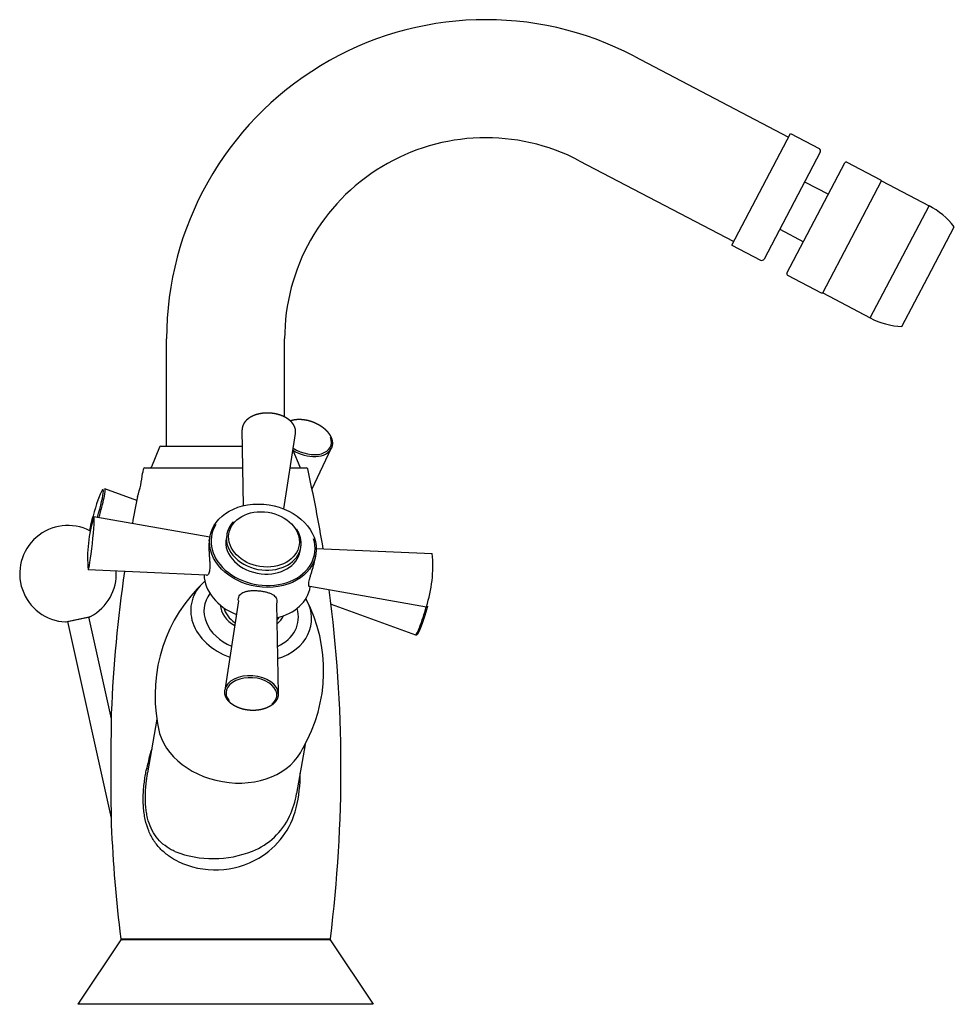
# Model space of a CAD drawing. Header units: millimetres. Extents: x -0.038 to 0.136, y 0 to 0.183.
import ezdxf

# ---------------------------------------------------------------- set-up
doc = ezdxf.new("R2010")
doc.units = ezdxf.units.MM
doc.layers.add('BLOCKS', color=3, linetype='Continuous')

msp = doc.modelspace()

# ---------------------------------------------------------------- linework, layer by layer
at = {"layer": 'BLOCKS'}
for p, q in [((0.07610966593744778, 0.1767063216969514), (0.1048988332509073, 0.1616254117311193)), ((0.09434219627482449, 0.1414729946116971), (0.1052468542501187, 0.1622897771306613)), ((0.1052468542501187, 0.1622897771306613), (0.1105617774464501, 0.1595056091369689)), ((0.1107726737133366, 0.1588306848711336), (0.1003320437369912, 0.1388997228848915)), ((0.06590104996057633, 0.1572182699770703), (0.09469021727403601, 0.1421373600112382)), ((0.1045871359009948, 0.1362474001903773), (0.115375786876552, 0.1568427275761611)), ((0.1157132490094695, 0.1569481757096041), (0.1220025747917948, 0.1536535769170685)), ((0.1078724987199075, 0.1532943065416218), (0.1123016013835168, 0.1509741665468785)), ((0.116666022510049, 0.142927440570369), (0.1221892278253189, 0.1534711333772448)), ((0.1221892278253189, 0.1534711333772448), (0.1310474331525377, 0.1488308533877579)), ((0.125524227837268, 0.1382871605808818), (0.1310474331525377, 0.1488308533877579)), ((0.1032322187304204, 0.1444361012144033), (0.10766132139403, 0.1421159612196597)), ((0.1308444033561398, 0.135513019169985), (0.1357591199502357, 0.144895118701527)), ((0.09434219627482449, 0.1414729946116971), (0.09965711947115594, 0.138688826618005)), ((0.1112381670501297, 0.1325657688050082), (0.116666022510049, 0.142927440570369)), ((0.1200963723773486, 0.1279254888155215), (0.125524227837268, 0.1382871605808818)), ((0.1046925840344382, 0.1359099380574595), (0.1109819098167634, 0.1326153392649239)), ((0.1260145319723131, 0.1262928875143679), (0.1308444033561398, 0.135513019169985)), ((0.1112381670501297, 0.1325657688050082), (0.1200963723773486, 0.1279254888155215)), ((-0.01100000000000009, 0.1040000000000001), (-0.01100000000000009, 0.1239999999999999)), ((0.0109999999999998, 0.1094541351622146), (0.0109999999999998, 0.1239999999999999)), ((0.003349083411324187, 0.09292968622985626), (0.003086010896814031, 0.1070598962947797)), ((0.01088339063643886, 0.09231226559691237), (0.01302960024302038, 0.1063998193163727)), ((-0.01231333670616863, 0.103844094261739), (-0.01381166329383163, 0.100155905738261)), ((-0.01208172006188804, 0.1040000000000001), (0.003142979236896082, 0.1040000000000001)), ((0.0125510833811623, 0.1032588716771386), (0.01381166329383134, 0.100155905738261)), ((0.01610646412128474, 0.09605748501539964), (0.0196890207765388, 0.1036060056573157)), ((-0.01505002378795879, 0.1), (0.003217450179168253, 0.1)), ((0.01205460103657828, 0.1), (0.01505002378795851, 0.1)), ((-0.01654355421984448, 0.09392024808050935), (-0.02250038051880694, 0.09608392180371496)), ((-0.002909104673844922, 0.08707326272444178), (-0.02451652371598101, 0.09087242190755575)), ((-0.003027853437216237, 0.08638231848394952), (-0.002893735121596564, 0.08716269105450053)), ((0.01388766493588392, 0.08444054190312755), (0.01401013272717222, 0.08515312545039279)), ((0.01690118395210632, 0.08493665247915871), (0.03849339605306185, 0.08400812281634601)), ((0.01668315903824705, 0.08299469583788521), (0.01681727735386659, 0.08377506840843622)), ((-0.003616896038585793, 0.08000586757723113), (-0.02559735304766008, 0.08095109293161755)), ((-0.003313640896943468, 0.07999282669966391), (-0.003313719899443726, 0.07999283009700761)), ((-0.003973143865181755, 0.0787576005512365), (-0.003863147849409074, 0.07885342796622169)), ((0.01551954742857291, 0.07793616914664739), (0.01551959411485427, 0.07793616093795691)), ((0.0156863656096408, 0.077906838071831), (0.03741256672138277, 0.07408679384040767)), ((0.01578977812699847, 0.07779652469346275), (0.01580514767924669, 0.07788595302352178)), ((0.01495674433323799, 0.07561889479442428), (0.01502856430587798, 0.07549188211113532)), ((0.002396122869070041, 0.07516402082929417), (-0.0001335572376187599, 0.05855939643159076)), ((0.009497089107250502, 0.07470818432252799), (0.009810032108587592, 0.05789931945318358)), ((0.01964375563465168, 0.07459707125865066), (0.03539642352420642, 0.0688752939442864)), ((-0.02980168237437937, 0.0712524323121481), (-0.02514991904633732, 0.07228370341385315)), ((-0.02966860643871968, 0.07126366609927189), (-0.02527527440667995, 0.07223764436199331)), ((-0.02551934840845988, 0.07218353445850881), (-0.02130561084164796, 0.05317659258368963)), ((-0.02942453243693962, 0.07131777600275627), (-0.02131048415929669, 0.03471766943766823)), ((-0.01279431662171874, 0.05317115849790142), (-0.01452353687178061, 0.04310962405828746)), ((0.01480110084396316, 0.04842848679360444), (0.01323384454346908, 0.03930934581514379)), ((-0.01950000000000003, 0.01200000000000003), (-0.0275, 0)), ((-0.01952748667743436, 0.01221896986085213), (0.01952748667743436, 0.01221896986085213)), ((0, 0.01200000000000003), (-0.01950000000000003, 0.01200000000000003)), ((0.01950000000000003, 0.01200000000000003), (0, 0.01200000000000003)), ((0.01950000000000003, 0.01200000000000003), (0.0275, 0)), ((0, 0), (-0.0275, 0)), ((0.0275, 0), (0, 0))]:
    msp.add_line(p, q, dxfattribs=at)
for centre, radius, start, end in [((0.04849999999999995, 0.1239999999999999), 0.05950000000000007, 62.35266606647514, 180), ((0.04849999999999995, 0.1239999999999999), 0.03750000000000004, 62.35266606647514, 180), ((0.1103297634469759, 0.1590626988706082), 0.0005, 332.3526660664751, 62.35266606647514), ((0.1155972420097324, 0.1567267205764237), 0.00025, 62.35266606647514, 152.3526660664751), ((0.1218865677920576, 0.1534321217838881), 0.00025, 332.3526660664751, 62.35266606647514), ((0.1243208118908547, 0.1359898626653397), 0.01449615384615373, 37.90242071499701, 62.35266606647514), ((0.09988913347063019, 0.1391317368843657), 0.0005, 242.3526660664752, 332.3526660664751), ((0.1048085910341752, 0.1361313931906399), 0.00025, 152.3526660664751, 242.3526660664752), ((0.1110979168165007, 0.1328367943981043), 0.00025, 242.3526660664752, 332.3526660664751), ((0.1268229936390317, 0.1407664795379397), 0.01449615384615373, 242.3526660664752, 266.8029114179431), ((-0.01208172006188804, 0.10375), 0.00025, 90, 157.8905516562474), ((0.2335821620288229, 0.04387990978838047), 0.2550821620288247, 167.335443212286, 167.5282498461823), ((-0.01505002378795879, 0.09974999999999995), 0.00025, 90, 167.335443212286), ((-0.01404327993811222, 0.1002500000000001), 0.00025, 270, 337.8905516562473), ((0.01404327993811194, 0.1002500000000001), 0.00025, 202.1094483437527, 270), ((0.01505002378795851, 0.09974999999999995), 0.00025, 12.66455678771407, 90), ((-0.2335821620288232, 0.04387990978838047), 0.2550821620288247, 9.249784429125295, 12.66455678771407), ((-0.03365639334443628, 0.100557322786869), 0.01824510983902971, 341.052149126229, 354.9995060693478), ((0.2335821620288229, 0.04387990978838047), 0.2550821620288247, 168.5234053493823, 169.6712157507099), ((-0.001010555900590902, 0.08329214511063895), 0.02469799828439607, 162.1263669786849, 185.4390675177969), ((-0.02935427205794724, 0.08024130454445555), 0.009000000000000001, 63.09553452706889, 267.1505229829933), ((0.002358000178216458, 0.08549062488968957), 0.005459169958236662, 170.5992616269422, 176.4701352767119), ((0.0139065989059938, 0.08166707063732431), 0.02469799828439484, 342.126366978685, 5.439067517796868), ((-0.02935427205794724, 0.08024130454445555), 0.009000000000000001, 297.8494770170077, 3.08835208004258), ((0.2335821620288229, 0.04387990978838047), 0.2550821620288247, 171.7096100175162, 177.6686797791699), ((0.01575897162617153, 0.05763639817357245), 0.02890435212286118, 133.0525898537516, 190.5431435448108), ((-0.2335821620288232, 0.04387990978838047), 0.2550821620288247, 352.8700281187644, 7.521693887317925), ((-0.01062300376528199, 0.0621705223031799), 0.02890435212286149, 329.9531789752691, 27.44373266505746), ((-0.02538349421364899, 0.07272579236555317), 0.0004999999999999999, 282.4999999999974, 297.8494770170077), ((-0.02977682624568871, 0.07175181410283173), 0.0005, 267.1505229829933, 282.4999999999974), ((0.6577509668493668, 0.0429652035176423), 0.6791337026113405, 179.0473853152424, 179.9228298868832), ((0.02321785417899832, 0.03594639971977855), 0.0387574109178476, 162.5638827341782, 167.9874833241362), ((0.4716280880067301, 0.04316944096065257), 0.4930107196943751, 179.9174320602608, 181.1288821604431), ((-0.009878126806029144, 0.04250561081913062), 0.02376880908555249, 345.6313251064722, 1.40751908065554), ((-0.003036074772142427, 0.04197413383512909), 0.01648670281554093, 335.1448202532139, 350.6983313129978), ((0.0003284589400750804, 0.04049300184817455), 0.01281144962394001, 291.416642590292, 334.830590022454), ((-0.001369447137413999, 0.0401058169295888), 0.014932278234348, 300.5398243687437, 346.4494463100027), ((0.2335821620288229, 0.04387990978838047), 0.2550821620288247, 182.3419442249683, 187.1299718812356), ((-0.002333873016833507, 0.04680103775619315), 0.01965683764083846, 248.8464921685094, 291.9271350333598), ((-0.001920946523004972, 0.04136000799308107), 0.01629352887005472, 244.3877831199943, 299.9690638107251), ((-0.01927941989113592, 0.01224999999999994), 0.00025, 187.1299718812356, 270), ((0.01927941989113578, 0.01224999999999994), 0.00025, 270, 352.8700281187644)]:
    msp.add_arc(centre, radius, start, end, dxfattribs=at)
for centre, major_axis, ratio, start_param, end_param in [((0.01515474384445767, 0.1057060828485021), (-0.00443894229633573, 0.001663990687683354), 0.6317787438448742, 1.212286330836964, 3.657280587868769), ((0.0150822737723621, 0.1055127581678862), (-0.0046725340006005, 0.001751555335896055), 0.6317787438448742, 1.248444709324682, 3.088146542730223), ((-0.02414959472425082, 0.09136676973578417), (0.001322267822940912, 0.004552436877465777), 0.09272478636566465, 4.605443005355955, 8.616609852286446), ((-0.02389491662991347, 0.0912927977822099), (0.001391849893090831, 0.004792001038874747), 0.09272478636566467, 4.61714973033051, 6.27708146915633), ((0.00696177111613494, 0.08546887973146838), (0.009855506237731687, -0.001693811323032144), 0.7695828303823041, 0.2197163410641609, 6.502901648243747), ((0.007163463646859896, 0.08664243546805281), (-0.006535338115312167, 0.001123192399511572), 0.7695828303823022, 0.2197163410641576, 6.502901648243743), ((-0.0250577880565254, 0.08591184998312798), (0.000540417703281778, 0.004960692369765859), 0.05108657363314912, 3.144945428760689, 6.27983253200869), ((0.006988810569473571, 0.08562620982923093), (-0.009609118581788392, 0.001651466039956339), 0.769582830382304, 5.982488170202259, 9.796853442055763), ((0.006988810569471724, 0.08562620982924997), (0.006898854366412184, -0.001185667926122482), 0.7695828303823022, 3.141592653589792, 4.792478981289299), ((0.007111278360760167, 0.08633879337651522), (0.006898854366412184, -0.001185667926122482), 0.7695828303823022, 3.141592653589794, 4.7924789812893), ((0.006988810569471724, 0.08562620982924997), (0.006898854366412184, -0.001185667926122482), 0.7695828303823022, 4.7924789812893, 6.283185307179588), ((0.007111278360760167, 0.08633879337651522), (0.006898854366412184, -0.001185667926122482), 0.7695828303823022, 4.7924789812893, 6.283185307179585), ((0.005934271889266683, 0.0794903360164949), (-0.009855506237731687, 0.001693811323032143), 0.7695828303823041, 0.1511778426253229, 1.296799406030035), ((0.004755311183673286, 0.07263050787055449), (0.01115212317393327, -0.001916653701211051), 0.7695828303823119, 2.590460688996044, 4.4848132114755), ((0.005934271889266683, 0.0794903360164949), (-0.009855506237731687, 0.001693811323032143), 0.7695828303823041, 2.074212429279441, 3.141592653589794), ((0.004771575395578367, 0.07272514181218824), (0.008718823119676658, -0.001498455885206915), 0.7695828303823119, 2.766466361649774, 4.414990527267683), ((0.004755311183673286, 0.07263050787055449), (0.01115212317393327, -0.001916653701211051), 0.7695828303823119, 5.297873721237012, 6.834317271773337), ((0.005034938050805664, 0.0742575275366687), (0.005983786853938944, -0.001028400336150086), 0.7695828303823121, 3.328131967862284, 4.257811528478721), ((0.00504196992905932, 0.07429844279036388), (-0.005420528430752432, 0.0009315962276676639), 0.7695828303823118, 0.3089089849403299, 1.062623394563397), ((0.004771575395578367, 0.07272514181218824), (0.008718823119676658, -0.001498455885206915), 0.7695828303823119, 5.431394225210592, 6.65831159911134), ((0.03679095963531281, 0.07366641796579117), (0.001391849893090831, 0.004792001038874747), 0.09272478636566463, 3.135488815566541, 4.827852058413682), ((0.00504196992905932, 0.07429844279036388), (-0.005420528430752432, 0.0009315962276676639), 0.7695828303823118, 2.673276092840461, 2.832683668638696), ((0.005034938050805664, 0.0742575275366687), (0.005983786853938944, -0.001028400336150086), 0.7695828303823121, 5.693754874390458, 6.096645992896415), ((0.004813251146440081, 0.0578529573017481), (-0.004730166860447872, 0.0003139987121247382), 0.6365001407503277, 2.572373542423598, 6.840395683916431), ((0.004826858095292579, 0.05805793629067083), (0.004979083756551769, -0.0003305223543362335), 0.6365001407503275, 0.0541165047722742, 3.075307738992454), ((0.004826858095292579, 0.05805793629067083), (0.004979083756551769, -0.0003305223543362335), 0.6365001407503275, 3.075307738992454, 3.087476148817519), ((0.001229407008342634, 0.05211489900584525), (0.01379770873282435, -0.002371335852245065), 0.7695828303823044, 3.339919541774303, 6.086580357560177)]:
    msp.add_ellipse(centre, major_axis=major_axis, ratio=ratio, start_param=start_param, end_param=end_param, dxfattribs=at)
for points, degree, knots in [([(0.01302960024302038, 0.1063998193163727), (0.01304260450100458, 0.1065010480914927), (0.01305083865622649, 0.1066027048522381), (0.0130542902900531, 0.1067046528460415), (0.0130529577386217, 0.1068067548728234), (0.01304684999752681, 0.1069088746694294), (0.01303598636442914, 0.1070108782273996), (0.01302039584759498, 0.1071126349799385), (0.0130001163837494, 0.1072140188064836), (0.01297519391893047, 0.1073149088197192), (0.01294568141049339, 0.1074151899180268), (0.01291071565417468, 0.1075172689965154), (0.01287105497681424, 0.1076184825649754), (0.01282677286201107, 0.1077187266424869), (0.01277794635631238, 0.1078179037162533), (0.0127246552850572, 0.1079159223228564), (0.01266698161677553, 0.1080126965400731), (0.0126050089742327, 0.1081081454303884), (0.01253882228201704, 0.108202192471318), (0.01246850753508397, 0.1082947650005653), (0.01239415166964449, 0.1083857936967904), (0.01231185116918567, 0.1084796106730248), (0.01222529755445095, 0.1085715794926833), (0.01213459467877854, 0.108661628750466), (0.01203984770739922, 0.1087496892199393), (0.01194116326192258, 0.1088356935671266), (0.01183864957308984, 0.1089195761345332), (0.01173241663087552, 0.1090012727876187), (0.01162257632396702, 0.1090807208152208), (0.01150924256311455, 0.1091578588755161), (0.0113925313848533, 0.1092326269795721), (0.01128187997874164, 0.1092995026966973), (0.01116854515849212, 0.1093642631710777), (0.01105262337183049, 0.1094268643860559), (0.01093421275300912, 0.1094872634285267), (0.0108134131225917, 0.1095454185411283), (0.01069032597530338, 0.1096012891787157), (0.01056505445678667, 0.1096548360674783), (0.01043770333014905, 0.1097060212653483), (0.01030837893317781, 0.1097548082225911), (0.01017718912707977, 0.1098011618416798), (0.0100442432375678, 0.1098450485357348), (0.009909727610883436, 0.109886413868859), (0.009773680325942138, 0.1099252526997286), (0.00963621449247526, 0.1099615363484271), (0.009497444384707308, 0.1099952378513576), (0.009357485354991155, 0.1100263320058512), (0.009216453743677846, 0.1100547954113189), (0.009074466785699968, 0.1100806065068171), (0.00893164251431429, 0.1101037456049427), (0.008788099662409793, 0.1101241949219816), (0.008643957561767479, 0.110141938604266), (0.008499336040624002, 0.1101569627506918), (0.008340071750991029, 0.1101703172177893), (0.008180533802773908, 0.1101803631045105), (0.008020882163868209, 0.1101870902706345), (0.007861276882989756, 0.1101904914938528), (0.007701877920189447, 0.1101905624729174), (0.007542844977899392, 0.1101873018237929), (0.007384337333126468, 0.110180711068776), (0.007226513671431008, 0.1101707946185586), (0.007069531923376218, 0.110157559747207), (0.006913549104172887, 0.1101410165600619), (0.006772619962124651, 0.1101231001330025), (0.006632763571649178, 0.1101024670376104), (0.006494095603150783, 0.1100791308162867), (0.006356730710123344, 0.1100531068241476), (0.00622078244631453, 0.110024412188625), (0.006086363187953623, 0.1099930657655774), (0.005953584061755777, 0.1099590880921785), (0.005822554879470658, 0.1099225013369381), (0.005693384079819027, 0.109883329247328), (0.005566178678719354, 0.1098415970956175), (0.005441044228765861, 0.1097973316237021), (0.005317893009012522, 0.1097504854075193), (0.005197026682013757, 0.1097011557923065), (0.005078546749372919, 0.1096493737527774), (0.004962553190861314, 0.1095951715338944), (0.004849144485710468, 0.1095385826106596), (0.004738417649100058, 0.1094796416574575), (0.004630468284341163, 0.10941838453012), (0.004525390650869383, 0.1093548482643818), (0.004423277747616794, 0.1092890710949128), (0.004324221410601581, 0.1092210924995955), (0.004228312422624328, 0.1091509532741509), (0.004136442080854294, 0.1090793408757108), (0.004047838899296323, 0.1090056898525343), (0.003962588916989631, 0.1089300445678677), (0.003880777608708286, 0.1088524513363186), (0.00380248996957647, 0.1087729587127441), (0.003727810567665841, 0.108691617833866), (0.003656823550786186, 0.1086084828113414), (0.003589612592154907, 0.1085236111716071), (0.0035262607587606, 0.1084370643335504), (0.003466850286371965, 0.1083489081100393), (0.003411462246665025, 0.1082592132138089), (0.003357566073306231, 0.1081631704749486), (0.003308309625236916, 0.1080656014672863), (0.003263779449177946, 0.1079666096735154), (0.003224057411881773, 0.1078663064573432), (0.003189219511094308, 0.1077648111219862), (0.003159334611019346, 0.1076622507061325), (0.003134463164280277, 0.1075587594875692), (0.003114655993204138, 0.1074544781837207), (0.003099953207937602, 0.1073495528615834), (0.003090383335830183, 0.1072441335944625), (0.003086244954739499, 0.1071520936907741), (0.003086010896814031, 0.1070598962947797)], 1, [3.045249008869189, 3.045249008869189, 3.07515713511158, 3.105065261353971, 3.134973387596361, 3.164881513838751, 3.194789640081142, 3.224697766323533, 3.254605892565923, 3.284514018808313, 3.314422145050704, 3.344330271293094, 3.374997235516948, 3.405664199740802, 3.436331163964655, 3.466998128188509, 3.497665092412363, 3.528332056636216, 3.55899902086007, 3.589665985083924, 3.620332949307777, 3.650999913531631, 3.683190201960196, 3.715380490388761, 3.747570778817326, 3.779761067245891, 3.811951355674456, 3.844141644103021, 3.876331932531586, 3.908522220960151, 3.940712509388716, 3.972902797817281, 4.002622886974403, 4.032342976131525, 4.062063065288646, 4.091783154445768, 4.12150324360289, 4.151223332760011, 4.180943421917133, 4.210663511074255, 4.240383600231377, 4.270103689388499, 4.299823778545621, 4.329527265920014, 4.359230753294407, 4.388934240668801, 4.418637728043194, 4.448341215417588, 4.478044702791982, 4.507748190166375, 4.537451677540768, 4.567155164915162, 4.596858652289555, 4.626562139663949, 4.659188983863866, 4.691815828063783, 4.7244426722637, 4.757069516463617, 4.789696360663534, 4.822323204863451, 4.854950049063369, 4.887576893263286, 4.920203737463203, 4.95283058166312, 4.982517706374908, 5.012204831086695, 5.041891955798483, 5.07157908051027, 5.101266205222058, 5.130953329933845, 5.160640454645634, 5.190327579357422, 5.220014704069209, 5.249701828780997, 5.279388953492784, 5.30912280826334, 5.338856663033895, 5.368590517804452, 5.398324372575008, 5.428058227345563, 5.45779208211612, 5.487525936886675, 5.517259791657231, 5.546993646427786, 5.576727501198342, 5.606461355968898, 5.635933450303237, 5.665405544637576, 5.694877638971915, 5.724349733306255, 5.753821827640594, 5.783293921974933, 5.812766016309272, 5.842238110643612, 5.87171020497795, 5.90118229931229, 5.930654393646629, 5.961693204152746, 5.992732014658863, 6.023770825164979, 6.054809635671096, 6.085848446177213, 6.11688725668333, 6.147926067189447, 6.178964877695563, 6.210003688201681, 6.241042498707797, 6.268058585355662, 6.295074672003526, 6.295074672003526]), ([(0.01203320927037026, 0.1087555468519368), (0.01210042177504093, 0.1087803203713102), (0.01222291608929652, 0.1088209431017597), (0.0123481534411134, 0.1088580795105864), (0.01247600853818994, 0.1088917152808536), (0.01260635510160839, 0.1089218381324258), (0.01273906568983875, 0.108948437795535), (0.01287401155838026, 0.1089715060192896), (0.01301106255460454, 0.1089910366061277), (0.01313933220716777, 0.1090059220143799), (0.01326917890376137, 0.1090177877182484), (0.01340049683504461, 0.1090266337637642), (0.01353317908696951, 0.109032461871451), (0.01366711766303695, 0.1090352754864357), (0.01380220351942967, 0.1090350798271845), (0.01393832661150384, 0.1090318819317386), (0.01407537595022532, 0.1090256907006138), (0.01421323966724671, 0.1090165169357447), (0.01435180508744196, 0.109004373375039), (0.01449095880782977, 0.1089892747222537), (0.01463047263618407, 0.1089712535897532), (0.01477034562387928, 0.1089503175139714), (0.0149104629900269, 0.1089264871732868), (0.0150507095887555, 0.108899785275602), (0.01519097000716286, 0.1088702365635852), (0.01533112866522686, 0.1088378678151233), (0.01547106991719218, 0.1088027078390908), (0.01561067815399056, 0.1087647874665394), (0.01574983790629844, 0.1087241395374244), (0.01588843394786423, 0.1086807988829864), (0.01602635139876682, 0.1086348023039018), (0.016176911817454, 0.1085812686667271), (0.01632636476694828, 0.1085246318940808), (0.01647456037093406, 0.1084649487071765), (0.01662134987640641, 0.1084022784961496), (0.01676658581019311, 0.1083366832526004), (0.01691012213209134, 0.1082682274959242), (0.01705181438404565, 0.1081969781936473), (0.01719151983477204, 0.1081230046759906), (0.01732909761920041, 0.1080463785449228), (0.01746440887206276, 0.1079671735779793), (0.01758544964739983, 0.107892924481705), (0.01770439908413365, 0.107816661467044), (0.01782115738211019, 0.1077384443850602), (0.01793562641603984, 0.1076583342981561), (0.01804770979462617, 0.1075763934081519), (0.01815731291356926, 0.1074926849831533), (0.01826434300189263, 0.1074072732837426), (0.01836870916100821, 0.1073202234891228), (0.01847032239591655, 0.1072316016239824), (0.01856909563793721, 0.107141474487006), (0.01866494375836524, 0.1070499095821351), (0.01875794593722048, 0.1069568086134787), (0.01884784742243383, 0.1068624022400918), (0.01893456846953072, 0.1067667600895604), (0.0190180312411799, 0.1066699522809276), (0.01909815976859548, 0.1065720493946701), (0.01917487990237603, 0.1064731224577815), (0.01924811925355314, 0.1063732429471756), (0.01931780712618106, 0.1062724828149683), (0.01938387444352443, 0.1061709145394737), (0.01944625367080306, 0.1060686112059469), (0.01950487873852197, 0.1059656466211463), (0.01955923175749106, 0.1058629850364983), (0.01960976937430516, 0.1057598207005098), (0.01965643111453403, 0.1056562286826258), (0.01969915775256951, 0.1055522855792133), (0.01973789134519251, 0.1054480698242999), (0.01977257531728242, 0.1053436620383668), (0.01980315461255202, 0.105239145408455), (0.01982957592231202, 0.1051346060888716), (0.01985178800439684, 0.1050301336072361), (0.01986974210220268, 0.104925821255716), (0.01988339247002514, 0.1048217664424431), (0.0198930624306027, 0.1047126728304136), (0.01989787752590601, 0.1046041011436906), (0.01989780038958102, 0.1044961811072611), (0.01989280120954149, 0.1043890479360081), (0.01988285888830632, 0.1042828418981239), (0.01986796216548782, 0.1041777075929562), (0.01984811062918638, 0.1040737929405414), (0.01982331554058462, 0.1039712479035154), (0.01979360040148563, 0.1038702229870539), (0.01975900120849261, 0.1037708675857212), (0.01972574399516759, 0.103687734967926), (0.0196890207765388, 0.1036060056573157)], 1, [0.8626908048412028, 0.8626908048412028, 0.8807869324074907, 0.912994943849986, 0.9452029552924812, 0.9774109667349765, 1.009618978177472, 1.041826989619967, 1.074035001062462, 1.106243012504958, 1.13597495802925, 1.165706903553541, 1.195438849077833, 1.225170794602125, 1.254902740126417, 1.284634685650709, 1.314366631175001, 1.344098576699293, 1.373830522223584, 1.403562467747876, 1.433294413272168, 1.46300208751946, 1.492709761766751, 1.522417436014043, 1.552125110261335, 1.581832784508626, 1.611540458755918, 1.64124813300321, 1.670955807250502, 1.700663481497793, 1.730371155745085, 1.760078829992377, 1.792707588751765, 1.825336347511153, 1.857965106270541, 1.890593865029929, 1.923222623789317, 1.955851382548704, 1.988480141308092, 2.02110890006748, 2.053737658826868, 2.086366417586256, 2.116056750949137, 2.145747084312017, 2.175437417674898, 2.205127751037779, 2.234818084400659, 2.26450841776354, 2.29419875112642, 2.323889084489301, 2.353579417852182, 2.383269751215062, 2.412960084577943, 2.442703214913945, 2.472446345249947, 2.50218947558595, 2.531932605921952, 2.561675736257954, 2.591418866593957, 2.621161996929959, 2.650905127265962, 2.680648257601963, 2.710391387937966, 2.740134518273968, 2.76962279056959, 2.799111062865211, 2.828599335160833, 2.858087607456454, 2.887575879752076, 2.917064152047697, 2.946552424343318, 2.97604069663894, 3.005528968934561, 3.035017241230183, 3.064505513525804, 3.09553224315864, 3.126558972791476, 3.157585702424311, 3.188612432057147, 3.219639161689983, 3.250665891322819, 3.281692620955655, 3.312719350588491, 3.343746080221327, 3.374772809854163, 3.401178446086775, 3.427584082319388, 3.427584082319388]), ([(0.001398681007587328, 0.08987334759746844), (0.001300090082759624, 0.08976417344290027), (0.00119910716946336, 0.08964520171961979), (0.001102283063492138, 0.08952366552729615), (0.001009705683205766, 0.08939964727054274), (0.0009214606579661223, 0.08927323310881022), (0.0008376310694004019, 0.08914451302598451), (0.0007582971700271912, 0.0890135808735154), (0.0006835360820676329, 0.08888053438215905), (0.0006164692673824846, 0.08875158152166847), (0.0005537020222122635, 0.08862088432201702), (0.000495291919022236, 0.08848853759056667), (0.0004412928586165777, 0.08835463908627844), (0.000391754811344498, 0.08821928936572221), (0.0003467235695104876, 0.08808259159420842), (0.0003062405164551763, 0.08794465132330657), (0.000270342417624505, 0.08780557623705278), (0.0002390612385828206, 0.08766547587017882), (0.0002124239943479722, 0.08752446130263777)], 1, [5.686737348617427, 5.686737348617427, 5.71168679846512, 5.738271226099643, 5.764855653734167, 5.79144008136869, 5.818024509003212, 5.844608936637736, 5.871193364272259, 5.897777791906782, 5.923168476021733, 5.948559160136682, 5.973949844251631, 5.999340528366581, 6.02473121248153, 6.05012189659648, 6.075512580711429, 6.100903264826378, 6.126293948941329, 6.151684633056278, 6.151684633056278]), ([(0.01401013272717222, 0.08515312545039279), (0.01403215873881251, 0.08529533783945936), (0.0140494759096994, 0.08543824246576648), (0.01406207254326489, 0.08558172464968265), (0.01406994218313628, 0.08572566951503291), (0.01407308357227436, 0.08586996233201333), (0.01407150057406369, 0.08601448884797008), (0.01406520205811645, 0.086159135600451), (0.01405420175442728, 0.08630379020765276), (0.01403851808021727, 0.08644834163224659), (0.01401817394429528, 0.08659268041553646), (0.0139931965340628, 0.08673669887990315), (0.01396361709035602, 0.08688029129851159), (0.01392883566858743, 0.08702584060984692), (0.01388936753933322, 0.08717073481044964), (0.0138452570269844, 0.08731486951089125), (0.01379655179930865, 0.08745814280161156), (0.0137433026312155, 0.08760045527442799), (0.01368556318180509, 0.0877417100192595), (0.01362338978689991, 0.08788181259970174), (0.01355684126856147, 0.08802067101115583), (0.01348597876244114, 0.08815819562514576), (0.01341086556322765, 0.08829429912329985), (0.01333156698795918, 0.08842889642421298), (0.01324815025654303, 0.08856190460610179)], 1, [3.010091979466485, 3.010091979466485, 3.035553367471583, 3.061014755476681, 3.08647614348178, 3.111937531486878, 3.137398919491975, 3.162860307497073, 3.188321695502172, 3.21378308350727, 3.239244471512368, 3.264705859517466, 3.290167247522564, 3.315628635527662, 3.341533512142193, 3.367438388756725, 3.393343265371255, 3.419248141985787, 3.445153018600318, 3.471057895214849, 3.49696277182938, 3.522867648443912, 3.548772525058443, 3.574677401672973, 3.600582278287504, 3.626487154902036, 3.626487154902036]), ([(-0.003090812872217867, 0.08582673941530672), (-0.003102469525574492, 0.08565114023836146), (-0.003108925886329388, 0.08545529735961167), (-0.003110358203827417, 0.08503452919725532), (-0.003105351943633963, 0.08480961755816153), (-0.003086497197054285, 0.08434604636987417), (-0.003072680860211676, 0.08410699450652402), (-0.003041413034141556, 0.08363143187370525), (-0.003024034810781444, 0.08339491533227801), (-0.002991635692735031, 0.08294195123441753), (-0.002975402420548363, 0.08270955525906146), (-0.002949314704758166, 0.08225169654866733), (-0.002939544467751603, 0.08202622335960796), (-0.002932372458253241, 0.08159872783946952), (-0.002935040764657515, 0.08139634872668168), (-0.002955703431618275, 0.08102790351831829), (-0.002973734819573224, 0.08086185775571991), (-0.00302312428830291, 0.08057448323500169), (-0.00305600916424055, 0.08044427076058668), (-0.003136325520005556, 0.08022516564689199), (-0.003183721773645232, 0.08013624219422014), (-0.003286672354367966, 0.08000644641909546), (-0.003342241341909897, 0.07996543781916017), (-0.003452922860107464, 0.07993108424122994), (-0.003507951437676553, 0.07993774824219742), (-0.003578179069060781, 0.07997496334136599), (-0.003597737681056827, 0.07998873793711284), (-0.003616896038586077, 0.08000586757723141)], 3, [5.477949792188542, 5.477949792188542, 5.477949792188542, 5.477949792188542, 6.162473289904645, 6.162473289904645, 6.846996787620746, 6.846996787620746, 7.531520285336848, 7.531520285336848, 8.21604378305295, 8.21604378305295, 8.901007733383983, 8.901007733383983, 9.585971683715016, 9.585971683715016, 10.27093563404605, 10.27093563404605, 10.95589958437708, 10.95589958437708, 11.64086353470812, 11.64086353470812, 12.32582748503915, 12.32582748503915, 13.01079143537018, 13.01079143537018, 13.69575538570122, 13.69575538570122, 13.96260429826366, 13.96260429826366, 13.96260429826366, 13.96260429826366]), ([(0.01568636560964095, 0.07790683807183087), (0.01567176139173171, 0.07789149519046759), (0.01565748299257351, 0.07788012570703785), (0.01561137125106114, 0.07785488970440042), (0.01557989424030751, 0.0778576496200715), (0.01552687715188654, 0.0779098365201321), (0.01550541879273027, 0.07795923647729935), (0.01547941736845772, 0.0781030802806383), (0.01547492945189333, 0.07819765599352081), (0.01548617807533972, 0.07842428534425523), (0.0155019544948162, 0.07855636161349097), (0.01552664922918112, 0.07870004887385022), (0.01555134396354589, 0.0788437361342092), (0.01558648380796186, 0.0790079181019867), (0.01567621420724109, 0.07936883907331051), (0.01573076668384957, 0.07956556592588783), (0.01585254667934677, 0.07997901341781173), (0.01591980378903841, 0.08019609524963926), (0.01605741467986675, 0.08063612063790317), (0.01612768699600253, 0.08085909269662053), (0.01626115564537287, 0.08129398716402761), (0.01632912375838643, 0.08152120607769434), (0.01645737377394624, 0.08197939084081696), (0.01651758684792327, 0.08221037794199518), (0.01661390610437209, 0.08262737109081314), (0.01665228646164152, 0.08281527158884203), (0.01668315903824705, 0.08299469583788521)], 3, [18.88272215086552, 18.88272215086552, 18.88272215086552, 18.88272215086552, 19.17194336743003, 19.17194336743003, 19.85690731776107, 19.85690731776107, 20.5418712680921, 20.5418712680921, 21.22683521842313, 21.22683521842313, 21.91179916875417, 21.91179916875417, 21.91179916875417, 22.5967631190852, 22.5967631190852, 23.28172706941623, 23.28172706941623, 23.96669101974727, 23.96669101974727, 24.6516549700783, 24.6516549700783, 25.3361784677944, 25.3361784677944, 26.0207019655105, 26.0207019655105, 26.60427575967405, 26.60427575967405, 26.60427575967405, 26.60427575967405]), ([(0.002396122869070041, 0.07516402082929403), (0.002393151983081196, 0.07518379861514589), (0.002390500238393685, 0.07520347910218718), (0.002368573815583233, 0.07538830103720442), (0.002372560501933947, 0.07554544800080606), (0.002397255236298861, 0.07568913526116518), (0.002421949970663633, 0.07583282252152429), (0.002468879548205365, 0.07597193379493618), (0.00260906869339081, 0.07622897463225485), (0.002702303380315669, 0.07634694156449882), (0.002929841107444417, 0.07655567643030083), (0.00306433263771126, 0.07664669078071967), (0.003364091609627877, 0.07680084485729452), (0.003529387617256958, 0.07686404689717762), (0.003874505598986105, 0.07696514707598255), (0.004066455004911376, 0.07700656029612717), (0.004479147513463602, 0.0770683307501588), (0.004699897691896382, 0.07708875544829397), (0.005156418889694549, 0.07710925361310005), (0.005392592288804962, 0.0771093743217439), (0.005864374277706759, 0.07709175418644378), (0.006099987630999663, 0.07707401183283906), (0.006326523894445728, 0.07704933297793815)], 3, [21.14573121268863, 21.14573121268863, 21.14573121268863, 21.14573121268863, 21.22683521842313, 21.22683521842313, 21.91179916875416, 21.91179916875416, 21.91179916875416, 22.5967631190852, 22.5967631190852, 23.28172706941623, 23.28172706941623, 23.96669101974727, 23.96669101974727, 24.6516549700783, 24.6516549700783, 25.3361784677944, 25.3361784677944, 26.0207019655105, 26.0207019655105, 26.7052254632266, 26.7052254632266, 27.3897489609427, 27.3897489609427, 27.3897489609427, 27.3897489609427]), ([(0.006326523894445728, 0.07704933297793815), (0.006553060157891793, 0.07702465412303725), (0.006784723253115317, 0.07699149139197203), (0.007239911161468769, 0.07690812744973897), (0.007463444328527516, 0.07685792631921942), (0.007886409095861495, 0.07674161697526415), (0.008086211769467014, 0.07667537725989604), (0.008450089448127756, 0.07652900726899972), (0.008614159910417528, 0.07644880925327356), (0.00889916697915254, 0.07627906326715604), (0.009030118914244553, 0.07618358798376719), (0.0092537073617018, 0.07597242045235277), (0.009346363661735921, 0.07585666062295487), (0.009484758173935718, 0.0756080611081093), (0.009530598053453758, 0.07547494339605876), (0.009573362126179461, 0.0751979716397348), (0.009570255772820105, 0.0750540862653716), (0.0095342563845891, 0.07484462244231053), (0.009518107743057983, 0.07477702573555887), (0.009497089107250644, 0.07470818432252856)], 3, [5.47794979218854, 5.47794979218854, 5.47794979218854, 5.47794979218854, 6.162473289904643, 6.162473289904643, 6.846996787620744, 6.846996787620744, 7.531520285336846, 7.531520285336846, 8.216043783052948, 8.216043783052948, 8.901007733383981, 8.901007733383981, 9.585971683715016, 9.585971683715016, 10.27093563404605, 10.27093563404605, 10.95589958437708, 10.95589958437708, 11.2694595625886, 11.2694595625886, 11.2694595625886, 11.2694595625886]), ([(0.03539642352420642, 0.0688752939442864), (0.03542869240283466, 0.0688656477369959), (0.03546156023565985, 0.06885982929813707), (0.03549392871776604, 0.06885779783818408), (0.03552488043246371, 0.06885917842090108), (0.0355537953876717, 0.06886339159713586), (0.03558556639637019, 0.06887134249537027), (0.03561388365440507, 0.06888147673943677), (0.03563902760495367, 0.06889301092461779), (0.03566142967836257, 0.06890540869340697), (0.03568155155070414, 0.06891833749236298), (0.03571104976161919, 0.06894051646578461), (0.03573702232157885, 0.06896335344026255), (0.0357606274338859, 0.06898685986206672), (0.03578267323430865, 0.06901117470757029), (0.03580371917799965, 0.06903646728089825), (0.03582415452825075, 0.0690628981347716), (0.03584425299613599, 0.06909060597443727), (0.03587590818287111, 0.06913746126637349), (0.03590770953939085, 0.06918816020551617), (0.03593997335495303, 0.06924294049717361), (0.03597289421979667, 0.06930195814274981), (0.03600659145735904, 0.0693653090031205), (0.03604113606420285, 0.06943304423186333), (0.03607656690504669, 0.06950518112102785), (0.03610972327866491, 0.06957492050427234), (0.03614363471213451, 0.0696483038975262), (0.03617829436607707, 0.06972529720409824), (0.03621368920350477, 0.06980585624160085), (0.0362498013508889, 0.06988992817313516), (0.03628660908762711, 0.0699774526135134), (0.03632408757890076, 0.07006836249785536), (0.03636220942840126, 0.07016258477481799), (0.03640094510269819, 0.07026004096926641), (0.03644026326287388, 0.07036064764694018), (0.03648013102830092, 0.07046431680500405), (0.03652218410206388, 0.07057540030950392), (0.03656475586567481, 0.07068959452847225), (0.03660780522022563, 0.07080678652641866), (0.03665129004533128, 0.07092685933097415), (0.03669516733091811, 0.07104969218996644), (0.036739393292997, 0.07117516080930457), (0.03678392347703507, 0.07130313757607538), (0.03682871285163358, 0.0714334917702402), (0.03687371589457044, 0.07156608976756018), (0.03691888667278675, 0.0717007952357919), (0.036963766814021, 0.07183621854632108), (0.03700872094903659, 0.07197343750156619), (0.03705370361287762, 0.0721123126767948), (0.03709866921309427, 0.07225270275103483), (0.03714357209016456, 0.07239446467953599), (0.03718836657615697, 0.07253745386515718), (0.03723300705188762, 0.07268152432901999), (0.03727744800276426, 0.07282652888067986), (0.03732164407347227, 0.07297231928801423), (0.03736555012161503, 0.07311874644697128), (0.03740902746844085, 0.07326534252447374), (0.03745212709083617, 0.07341227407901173), (0.03749480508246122, 0.07355939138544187), (0.03753701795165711, 0.07370654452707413), (0.03757872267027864, 0.07385358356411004), (0.03761987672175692, 0.07400035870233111), (0.03766043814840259, 0.07414672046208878), (0.03767193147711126, 0.07418868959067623)], 1, [1.564692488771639, 1.564692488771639, 1.575449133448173, 1.586205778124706, 1.596962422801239, 1.607719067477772, 1.618475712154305, 1.631458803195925, 1.644441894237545, 1.657424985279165, 1.670408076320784, 1.683391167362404, 1.704943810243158, 1.726496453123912, 1.748049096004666, 1.769601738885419, 1.791154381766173, 1.812707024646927, 1.834259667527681, 1.868455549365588, 1.902651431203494, 1.936847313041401, 1.971043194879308, 2.005239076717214, 2.039434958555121, 2.073630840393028, 2.104869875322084, 2.136108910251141, 2.167347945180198, 2.198586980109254, 2.229826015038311, 2.261065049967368, 2.292304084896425, 2.323543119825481, 2.354782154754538, 2.386021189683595, 2.417260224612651, 2.449782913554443, 2.482305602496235, 2.514828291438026, 2.547350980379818, 2.57987366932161, 2.612396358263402, 2.644919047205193, 2.677441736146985, 2.709964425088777, 2.742487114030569, 2.774714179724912, 2.806941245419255, 2.839168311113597, 2.87139537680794, 2.903622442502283, 2.935849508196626, 2.968076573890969, 3.000303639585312, 3.032530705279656, 3.064757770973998, 3.096915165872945, 3.129072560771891, 3.161229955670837, 3.193387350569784, 3.22554474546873, 3.257702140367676, 3.289859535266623, 3.299116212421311, 3.299116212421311]), ([(0.009810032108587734, 0.05789931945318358), (0.009809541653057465, 0.05779725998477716), (0.00980426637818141, 0.05769540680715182), (0.009794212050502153, 0.05759389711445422), (0.009779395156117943, 0.05749286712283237), (0.009759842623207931, 0.05739245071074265), (0.009735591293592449, 0.05729277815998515), (0.00970668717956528, 0.05719397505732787), (0.009673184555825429, 0.05709616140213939), (0.00963514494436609, 0.05699945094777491), (0.009592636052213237, 0.05690395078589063), (0.009544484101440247, 0.05680738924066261), (0.00949179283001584, 0.05671230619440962), (0.009434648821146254, 0.05661879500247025), (0.009373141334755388, 0.05652694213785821), (0.009307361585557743, 0.05643682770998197), (0.00923740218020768, 0.05634852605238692), (0.009163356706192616, 0.05626210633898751), (0.009085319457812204, 0.05617763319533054), (0.00900338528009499, 0.05609516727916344), (0.008917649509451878, 0.05601476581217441), (0.008823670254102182, 0.05593265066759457), (0.008725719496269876, 0.05585292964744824), (0.008623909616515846, 0.05577565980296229), (0.008518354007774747, 0.05570089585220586), (0.008409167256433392, 0.05562869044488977), (0.008296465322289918, 0.0555590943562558), (0.008180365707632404, 0.05549215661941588), (0.00806098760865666, 0.05542792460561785), (0.00793845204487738, 0.05536644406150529), (0.00781288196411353, 0.0553077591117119), (0.007694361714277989, 0.05525609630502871), (0.00757346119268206, 0.05520688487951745), (0.00745028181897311, 0.05516015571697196), (0.0073249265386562, 0.05511593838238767), (0.007197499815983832, 0.05507426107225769), (0.007068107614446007, 0.05503515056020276), (0.006936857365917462, 0.05499863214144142), (0.006803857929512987, 0.0549647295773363), (0.006669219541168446, 0.05493346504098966), (0.00653305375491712, 0.05490485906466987), (0.006395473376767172, 0.05487893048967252), (0.00625667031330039, 0.05485570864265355), (0.006116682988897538, 0.05483519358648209), (0.005975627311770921, 0.05481739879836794), (0.005833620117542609, 0.05480233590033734), (0.005690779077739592, 0.05479001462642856), (0.005547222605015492, 0.05478044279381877), (0.005403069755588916, 0.05477362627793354), (0.00525844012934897, 0.05476956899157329), (0.005113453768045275, 0.05476827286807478), (0.004968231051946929, 0.05476973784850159), (0.004822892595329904, 0.05477396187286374), (0.004663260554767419, 0.05478177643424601), (0.004503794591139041, 0.05479290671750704), (0.004344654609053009, 0.05480734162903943), (0.004186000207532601, 0.0548250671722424), (0.00402799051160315, 0.05484606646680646), (0.003870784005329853, 0.0548703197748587), (0.003714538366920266, 0.05489780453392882), (0.003559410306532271, 0.0549284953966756), (0.003405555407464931, 0.05496236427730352), (0.003253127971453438, 0.05499938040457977), (0.003115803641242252, 0.05503576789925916), (0.002979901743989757, 0.05507470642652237), (0.002845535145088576, 0.05511616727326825), (0.002712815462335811, 0.05516012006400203), (0.002581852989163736, 0.05520653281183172), (0.002452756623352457, 0.0552553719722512), (0.002325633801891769, 0.05530660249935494), (0.002200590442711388, 0.05536018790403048), (0.002077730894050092, 0.05541609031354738), (0.001957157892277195, 0.05547427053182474), (0.001838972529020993, 0.05553468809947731), (0.001723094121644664, 0.05559740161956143), (0.001609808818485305, 0.05566227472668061), (0.001499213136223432, 0.05572926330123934), (0.001391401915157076, 0.05579832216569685), (0.001286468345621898, 0.05586940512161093), (0.001184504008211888, 0.05594246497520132), (0.001085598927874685, 0.0560174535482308), (0.0009898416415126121, 0.05609432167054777), (0.0008973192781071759, 0.05617301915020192), (0.0008081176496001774, 0.05625349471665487), (0.0007223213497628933, 0.05633569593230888), (0.0006407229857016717, 0.0564188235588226), (0.0005626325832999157, 0.05650354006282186), (0.0004881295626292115, 0.05658979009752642), (0.0004172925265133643, 0.05667751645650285), (0.0003501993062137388, 0.05676665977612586), (0.0002869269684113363, 0.05685715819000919), (0.0002275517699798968, 0.05694894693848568), (0.0001721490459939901, 0.05704195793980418), (0.0001207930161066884, 0.05713611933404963), (7.355649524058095e-05, 0.05723135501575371), (3.051049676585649e-05, 0.05732758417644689), (-1.021765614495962e-05, 0.0574299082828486), (-4.614505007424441e-05, 0.05753313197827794), (-7.719957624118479e-05, 0.05763714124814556), (-0.0001033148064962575, 0.05774181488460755), (-0.0001244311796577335, 0.05784702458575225), (-0.0001404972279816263, 0.05795263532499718), (-0.0001514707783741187, 0.05805850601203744), (-0.0001573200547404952, 0.05816449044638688), (-0.0001580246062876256, 0.05827043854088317), (-0.0001535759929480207, 0.05837619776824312), (-0.0001455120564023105, 0.05846797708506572), (-0.0001335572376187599, 0.05855939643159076)], 1, [3.129703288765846, 3.129703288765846, 3.159611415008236, 3.189519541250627, 3.219427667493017, 3.249335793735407, 3.279243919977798, 3.309152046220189, 3.339060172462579, 3.36896829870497, 3.39887642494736, 3.428784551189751, 3.459451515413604, 3.490118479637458, 3.520785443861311, 3.551452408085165, 3.582119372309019, 3.612786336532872, 3.643453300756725, 3.67412026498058, 3.704787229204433, 3.735454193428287, 3.767644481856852, 3.799834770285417, 3.832025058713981, 3.864215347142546, 3.896405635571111, 3.928595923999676, 3.960786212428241, 3.992976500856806, 4.025166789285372, 4.057357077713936, 4.087077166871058, 4.11679725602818, 4.146517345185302, 4.176237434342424, 4.205957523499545, 4.235677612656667, 4.265397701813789, 4.29511779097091, 4.324837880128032, 4.354557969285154, 4.384278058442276, 4.413981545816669, 4.443685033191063, 4.473388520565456, 4.50309200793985, 4.532795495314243, 4.562498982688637, 4.592202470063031, 4.621905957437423, 4.651609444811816, 4.681312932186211, 4.711016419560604, 4.743643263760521, 4.776270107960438, 4.808896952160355, 4.841523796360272, 4.87415064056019, 4.906777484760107, 4.939404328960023, 4.972031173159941, 5.004658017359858, 5.037284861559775, 5.066971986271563, 5.09665911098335, 5.126346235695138, 5.156033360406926, 5.185720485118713, 5.215407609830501, 5.245094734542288, 5.274781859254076, 5.304468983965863, 5.334156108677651, 5.363843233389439, 5.393577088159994, 5.42331094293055, 5.453044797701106, 5.482778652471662, 5.512512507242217, 5.542246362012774, 5.571980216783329, 5.601714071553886, 5.631447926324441, 5.661181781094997, 5.690915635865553, 5.720387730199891, 5.74985982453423, 5.779331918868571, 5.808804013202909, 5.838276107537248, 5.867748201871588, 5.897220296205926, 5.926692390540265, 5.956164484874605, 5.985636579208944, 6.015108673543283, 6.0461474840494, 6.077186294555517, 6.108225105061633, 6.139263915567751, 6.170302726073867, 6.201341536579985, 6.232380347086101, 6.263419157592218, 6.294457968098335, 6.325496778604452, 6.352512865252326, 6.379528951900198, 6.379528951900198]), ([(-0.008964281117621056, 0.02666747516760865), (-0.009462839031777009, 0.02691947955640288), (-0.009953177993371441, 0.02720605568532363), (-0.01098634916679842, 0.02791730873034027), (-0.01152832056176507, 0.02835887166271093), (-0.01250973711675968, 0.02934733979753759), (-0.01295143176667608, 0.02988396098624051), (-0.01372056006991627, 0.0310519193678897), (-0.01404973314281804, 0.03168114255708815), (-0.0145964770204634, 0.0330227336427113), (-0.01480854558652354, 0.03373563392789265), (-0.01504790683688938, 0.03483460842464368), (-0.01511588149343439, 0.03522700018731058), (-0.0152223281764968, 0.03600017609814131), (-0.01526082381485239, 0.03637985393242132), (-0.01531990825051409, 0.03720255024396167), (-0.01533639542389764, 0.0376482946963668), (-0.01534249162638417, 0.03853912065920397), (-0.01533194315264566, 0.03898365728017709), (-0.0152867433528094, 0.03989754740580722), (-0.01524941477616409, 0.04036328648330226), (-0.01516071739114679, 0.04122288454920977), (-0.0151098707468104, 0.04161594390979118), (-0.01499864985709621, 0.04237316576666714), (-0.01493783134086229, 0.04273446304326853), (-0.01487423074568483, 0.04308155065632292)], 3, [91.01348246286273, 91.01348246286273, 91.01348246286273, 91.01348246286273, 92.8817677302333, 92.8817677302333, 95.03773782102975, 95.03773782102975, 97.04041040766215, 97.04041040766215, 98.99804861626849, 98.99804861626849, 101.0368546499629, 101.0368546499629, 102.1826765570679, 102.1826765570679, 103.3284984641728, 103.3284984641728, 104.6649219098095, 104.6649219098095, 106.0013453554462, 106.0013453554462, 107.4937937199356, 107.4937937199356, 108.9862420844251, 108.9862420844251, 110.5624792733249, 110.5624792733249, 110.5624792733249, 110.5624792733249]), ([(-0.00942739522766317, 0.02846873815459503), (-0.00965819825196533, 0.02857457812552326), (-0.009887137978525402, 0.02868890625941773), (-0.01064528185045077, 0.02910407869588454), (-0.01116716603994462, 0.02945069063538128), (-0.01211517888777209, 0.03025266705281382), (-0.01254327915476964, 0.03069822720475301), (-0.01329180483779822, 0.03169186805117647), (-0.01361383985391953, 0.03223779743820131), (-0.01415262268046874, 0.03342291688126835), (-0.01436415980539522, 0.03406337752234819), (-0.01460738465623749, 0.03506387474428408), (-0.01467768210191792, 0.0354237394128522), (-0.01479024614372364, 0.03613728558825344), (-0.01483254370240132, 0.03648991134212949), (-0.01490088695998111, 0.03725832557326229), (-0.01492298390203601, 0.03767743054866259), (-0.01494118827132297, 0.03851982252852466), (-0.01493714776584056, 0.03894260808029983), (-0.01490636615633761, 0.03981592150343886), (-0.01487702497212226, 0.04026349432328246), (-0.01480452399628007, 0.04109319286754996), (-0.01476187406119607, 0.04147449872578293), (-0.01469801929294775, 0.04197032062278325), (-0.0146797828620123, 0.04210432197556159), (-0.01466106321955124, 0.04223556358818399)], 3, [91.96228527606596, 91.96228527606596, 91.96228527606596, 91.96228527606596, 92.8817677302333, 92.8817677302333, 95.03773782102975, 95.03773782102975, 97.04041040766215, 97.04041040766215, 98.99804861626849, 98.99804861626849, 101.0368546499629, 101.0368546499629, 102.1826765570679, 102.1826765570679, 103.3284984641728, 103.3284984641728, 104.6649219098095, 104.6649219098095, 106.0013453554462, 106.0013453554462, 107.4937937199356, 107.4937937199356, 108.9862420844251, 108.9862420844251, 109.5581154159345, 109.5581154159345, 109.5581154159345, 109.5581154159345])]:
    msp.add_open_spline(points, degree=degree, knots=knots, dxfattribs=at)
for points in [[(-0.01487423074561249, 0.04308155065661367), (-0.01481574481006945, 0.04340072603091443), (-0.01475521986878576, 0.04370800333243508), (-0.01469085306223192, 0.04401280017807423)], [(-0.01466106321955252, 0.04223556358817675), (-0.01461773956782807, 0.04253930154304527), (-0.01457207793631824, 0.04282828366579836), (-0.01452353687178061, 0.04310962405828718)]]:
    msp.add_open_spline(points, degree=3, dxfattribs=at)
msp.add_rational_spline([(-0.01469085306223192, 0.04401280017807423), (-0.01452306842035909, 0.04395158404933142), (-0.0144202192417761, 0.04389379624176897), (-0.01439686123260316, 0.0438466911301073)], [1, 0.9507665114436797, 0.9417023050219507, 0.972807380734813], degree=3, dxfattribs=at)

doc.saveas('drawing.dxf')
